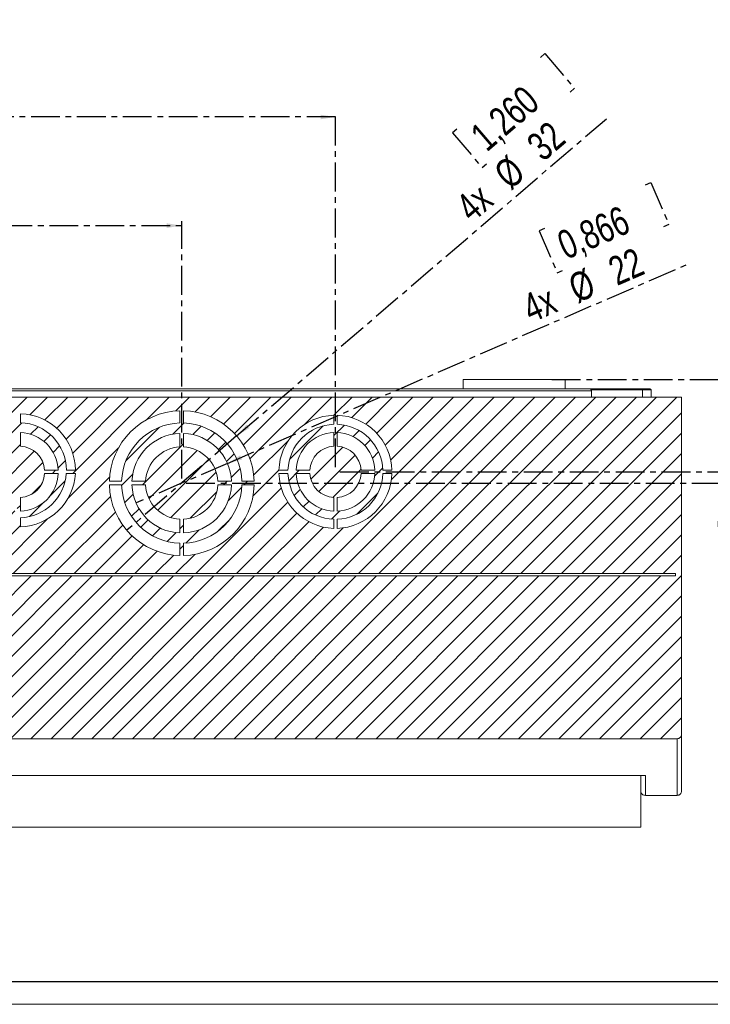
# Model space of a CAD drawing. Header units: millimetres. Extents: x 0 to 1189, y 0 to 841.
# Tile 3 of 8: x 703 to 855, y 0 to 218. Entities that reach past the tile are written whole.
import ezdxf

# ---------------------------------------------------------------- set-up
doc = ezdxf.new("R2010")
doc.units = ezdxf.units.MM
doc.linetypes.add('CENTER', pattern=[10.159999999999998, 6.35, -1.27, 1.27, -1.27])
doc.layers.add('CENTRO', color=7, linetype='CENTER')
doc.layers.add('FORMATO', color=7, linetype='Continuous')
doc.styles.add('SLDTEXTSTYLE3', font='TXT', dxfattribs={"width": 0.75})
doc.dimstyles.new('SLDDIMSTYLE2', dxfattribs={"dimtxt": 6.35, "dimasz": 3.302, "dimexe": 0, "dimexo": 0.0625, "dimgap": 1.5875, "dimtad": 1, "dimdec": 1, "dimrnd": 1e-09, "dimzin": 12, "dimdsep": 46, "dimtxsty": 'SLDTEXTSTYLE3', "dimsah": 1, "dimcen": 0.09, "dimadec": 0, "dimazin": 3, "dimtfac": 1, "dimtdec": 1, "dimtofl": 0, "dimtmove": 0, "dimatfit": 3, "dimfxl": 0, "dimfrac": 2, "dimtolj": 1, "dimtzin": 12, "dimarcsym": 0})
doc.dimstyles.new('SLDDIMSTYLE3', dxfattribs={"dimtxt": 6.879166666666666, "dimasz": 3.302, "dimexe": 0, "dimexo": 0.0625, "dimgap": 1.719791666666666, "dimtad": 1, "dimdec": 1, "dimrnd": 1e-09, "dimzin": 12, "dimdsep": 46, "dimtxsty": 'SLDTEXTSTYLE3', "dimsah": 1, "dimcen": 0.09, "dimadec": 0, "dimazin": 3, "dimtfac": 1, "dimtdec": 1, "dimtofl": 0, "dimtmove": 0, "dimatfit": 3, "dimfxl": 0, "dimfrac": 2, "dimtolj": 1, "dimtzin": 12, "dimarcsym": 0})
doc.dimstyles.new('SLDDIMSTYLE4', dxfattribs={"dimtxt": 6.35, "dimasz": 3.302, "dimexe": 0, "dimexo": 0.0625, "dimgap": 1.5875, "dimtad": 1, "dimdec": 1, "dimrnd": 1e-09, "dimzin": 12, "dimdsep": 46, "dimtxsty": 'SLDTEXTSTYLE3', "dimblk1": 'NONE', "dimsah": 1, "dimcen": 0, "dimadec": 0, "dimazin": 3, "dimtfac": 1, "dimtdec": 1, "dimtmove": 0, "dimatfit": 3, "dimldrblk": 'NONE', "dimfxl": 0, "dimfrac": 2, "dimtolj": 1, "dimtzin": 12, "dimarcsym": 0})

# ---------------------------------------------------------------- blocks, each defined once
blk = doc.blocks.new('_D_12')
at = {"layer": 'CENTRO'}
for p, q in [((655.5606733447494, 191.8944049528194), (654.2730344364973, 191.8944049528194)), ((654.2730344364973, 191.8944049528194), (654.2730344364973, 181.8049600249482)), ((679.887641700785, 191.8944049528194), (681.1752806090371, 191.8944049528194)), ((681.1752806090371, 191.8944049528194), (681.1752806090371, 181.8049600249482)), ((654.2730344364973, 181.8049600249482), (655.5606733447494, 181.8049600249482)), ((681.1752806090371, 181.8049600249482), (679.887641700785, 181.8049600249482)), ((597.5915081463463, 116.1506552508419), (597.5915081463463, 173.0506552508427)), ((597.5915081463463, 172.0506552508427), (738.5915081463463, 172.0506552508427)), ((738.5915081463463, 116.1506552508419), (738.5915081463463, 173.0506552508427))]:
    blk.add_line(p, q, dxfattribs=at)
for points in [[(597.5915081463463, 172.0506552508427), (600.8935081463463, 171.5426552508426), (600.8935081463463, 172.5586552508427)], [(738.5915081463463, 172.0506552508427), (735.2895081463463, 172.5586552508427), (735.2895081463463, 171.5426552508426)]]:
    blk.add_solid(points, dxfattribs=at)
at = {"layer": 'CENTRO', "char_height": 6.349999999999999, "attachment_point": 1, "style": 'SLDTEXTSTYLE3'}
for s, insert in [('5,551', (657.1702219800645, 189.9905401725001, 0.1000000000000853)), ('141', (658.1109627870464, 180.2362353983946, 0.1000000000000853))]:
    blk.add_mtext(s, dxfattribs=dict(at, insert=insert))
blk = doc.blocks.new('_D_14')
at = {"layer": 'CENTRO'}
for p, q in [((654.5470497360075, 217.5480501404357), (653.1521075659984, 217.5480501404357)), ((653.1521075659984, 217.5480501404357), (653.1521075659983, 206.6178183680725)), ((680.9012648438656, 217.5480501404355), (682.2962070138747, 217.5480501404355)), ((682.2962070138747, 217.5480501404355), (682.2962070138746, 206.6178183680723)), ((653.1521075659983, 206.6178183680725), (654.5470497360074, 206.6178183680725)), ((682.2962070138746, 206.6178183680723), (680.9012648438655, 206.6178183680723)), ((563.6033735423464, 118.6506552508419), (563.6033735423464, 197.0506552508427)), ((772.5796427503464, 196.0506552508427), (563.6033735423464, 196.0506552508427)), ((772.5796427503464, 118.6506552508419), (772.5796427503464, 197.0506552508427))]:
    blk.add_line(p, q, dxfattribs=at)
for points in [[(563.6033735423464, 196.0506552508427), (566.9053735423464, 195.5426552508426), (566.9053735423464, 196.5586552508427)], [(772.5796427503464, 196.0506552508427), (769.2776427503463, 196.5586552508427), (769.2776427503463, 195.5426552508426)]]:
    blk.add_solid(points, dxfattribs=at)
at = {"layer": 'CENTRO', "char_height": 6.879166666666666, "attachment_point": 1, "style": 'SLDTEXTSTYLE3'}
for s, insert in [('8,227', (656.2907272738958, 215.4855301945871, 0.1000000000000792)), ('209', (657.3098633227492, 204.9183666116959, 0.1000000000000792))]:
    blk.add_mtext(s, dxfattribs=dict(at, insert=insert))
blk = doc.blocks.new('_D_17')
at = {"layer": 'CENTRO'}
for p, q in [((817.8890668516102, 209.2256384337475), (818.8665094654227, 210.0638626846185)), ((818.8665094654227, 210.0638626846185), (825.4345134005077, 202.4049970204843)), ((825.4345134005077, 202.4049970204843), (824.4570707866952, 201.5667727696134)), ((750.7370574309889, 125.5662988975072), (832.48314137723, 195.6691867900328)), ((799.4225422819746, 193.3893238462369), (798.4450996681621, 192.5510995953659)), ((798.4450996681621, 192.5510995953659), (805.0131036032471, 184.8922339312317)), ((805.0131036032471, 184.8922339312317), (805.9905462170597, 185.7304581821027)), ((750.7370574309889, 125.5662988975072), (726.4459588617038, 104.7350116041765))]:
    blk.add_line(p, q, dxfattribs=at)
blk.add_solid([(750.7370574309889, 125.5662988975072), (753.5742918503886, 127.3302061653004), (752.9128984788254, 128.1014485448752)], dxfattribs=at)
at = {"layer": 'CENTRO', "char_height": 6.349999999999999, "attachment_point": 1, "rotation": 40.61535899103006, "style": 'SLDTEXTSTYLE3'}
for s, insert in [('1,260', (801.8837191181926, 192.9918864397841, 0.100000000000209)), ('32', (814.3664488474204, 190.8468027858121, 0.100000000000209)), ('%%c', (807.0905263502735, 184.6071992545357, 0.100000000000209)), ('4x', (798.6510470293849, 177.3697645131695, 0.100000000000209))]:
    blk.add_mtext(s, dxfattribs=dict(at, insert=insert))
blk = doc.blocks.new('_NONE')
blk = doc.blocks.new('_D_18')
at = {"layer": 'CENTRO'}
for p, q in [((841.1242404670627, 181.041549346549), (842.3061423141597, 181.5525503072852)), ((842.3061423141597, 181.5525503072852), (846.3101499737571, 172.2916204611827)), ((846.3101499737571, 172.2916204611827), (845.1282481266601, 171.7806195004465)), ((818.7949300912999, 171.3873643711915), (817.613028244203, 170.8763634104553)), ((817.613028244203, 170.8763634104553), (821.6170359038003, 161.6154335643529)), ((748.6882210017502, 119.5160177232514), (851.0462123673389, 163.7709886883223)), ((821.6170359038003, 161.6154335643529), (822.7989377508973, 162.1264345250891)), ((748.6882210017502, 119.5160177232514), (728.4947952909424, 110.7852927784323))]:
    blk.add_line(p, q, dxfattribs=at)
blk.add_solid([(748.6882210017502, 119.5160177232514), (751.9206710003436, 120.3601356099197), (751.5174702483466, 121.2927047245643)], dxfattribs=at)
at = {"layer": 'CENTRO', "char_height": 6.349999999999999, "attachment_point": 1, "rotation": 23.38147465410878, "style": 'SLDTEXTSTYLE3'}
for s, insert in [('0,866', (821.0278582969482, 170.2785904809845, 0.1000000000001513)), ('22', (832.3146245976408, 164.5315188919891, 0.1000000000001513)), ('%%c', (823.5167411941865, 160.7277118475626, 0.1000000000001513)), ('4x', (813.3119104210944, 156.3156033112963, 0.1000000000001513))]:
    blk.add_mtext(s, dxfattribs=dict(at, insert=insert))
blk = doc.blocks.new('_D_19')
at = {"layer": 'CENTRO'}
for p, q in [((820.440736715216, 138.050655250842), (878.1454700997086, 138.0506552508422)), ((877.1454700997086, 138.0506552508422), (877.1454700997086, 117.6506552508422)), ((773.5796427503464, 117.6506552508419), (878.1454700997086, 117.6506552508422)), ((877.1454700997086, 117.6506552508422), (877.1454700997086, 78.89659588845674)), ((857.3017203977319, 105.4769323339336), (857.3017203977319, 106.7645712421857)), ((857.3017203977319, 106.7645712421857), (867.3911653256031, 106.7645712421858)), ((867.3911653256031, 106.7645712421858), (867.3911653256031, 105.4769323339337)), ((857.3017203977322, 81.14996397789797), (857.3017203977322, 79.86232506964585)), ((867.3911653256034, 79.86232506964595), (867.3911653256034, 81.14996397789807)), ((857.3017203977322, 79.86232506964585), (867.3911653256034, 79.86232506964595))]:
    blk.add_line(p, q, dxfattribs=at)
for points in [[(877.1454700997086, 138.0506552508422), (876.6374700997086, 134.7486552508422), (877.6534700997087, 134.7486552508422)], [(877.1454700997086, 117.6506552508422), (877.6534700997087, 120.9526552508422), (876.6374700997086, 120.9526552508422)]]:
    blk.add_solid(points, dxfattribs=at)
at = {"layer": 'CENTRO', "char_height": 6.349999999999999, "attachment_point": 1, "rotation": 90.00000000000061, "style": 'SLDTEXTSTYLE3'}
for s, insert in [('0,803', (859.2055851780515, 82.75951261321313, 0.1000000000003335)), ('20,4', (868.959889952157, 82.53020772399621, 0.1000000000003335))]:
    blk.add_mtext(s, dxfattribs=dict(at, insert=insert))
blk = doc.blocks.new('_D_20')
at = {"layer": 'CENTRO'}
for p, q in [((820.440736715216, 138.050655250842), (904.5602766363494, 138.0506552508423)), ((903.5602766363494, 138.0506552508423), (903.5602766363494, 115.1506552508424)), ((739.5915081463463, 115.1506552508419), (904.5602766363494, 115.1506552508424)), ((903.5602766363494, 115.1506552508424), (903.5602766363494, 78.89659588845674)), ((883.7165269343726, 105.4769323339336), (883.7165269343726, 106.7645712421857)), ((883.7165269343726, 106.7645712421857), (893.8059718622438, 106.7645712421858)), ((893.8059718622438, 106.7645712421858), (893.8059718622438, 105.4769323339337)), ((883.716526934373, 81.14996397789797), (883.716526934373, 79.86232506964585)), ((893.8059718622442, 79.86232506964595), (893.8059718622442, 81.14996397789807)), ((883.716526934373, 79.86232506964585), (893.8059718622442, 79.86232506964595))]:
    blk.add_line(p, q, dxfattribs=at)
for points in [[(903.5602766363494, 138.0506552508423), (903.0522766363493, 134.7486552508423), (904.0682766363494, 134.7486552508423)], [(903.5602766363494, 115.1506552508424), (904.0682766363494, 118.4526552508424), (903.0522766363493, 118.4526552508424)]]:
    blk.add_solid(points, dxfattribs=at)
at = {"layer": 'CENTRO', "char_height": 6.349999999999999, "attachment_point": 1, "rotation": 90.00000000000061, "style": 'SLDTEXTSTYLE3'}
for s, insert in [('0,902', (885.6203917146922, 82.75951261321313, 0.1000000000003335)), ('22,9', (895.3746964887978, 82.53020772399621, 0.1000000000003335))]:
    blk.add_mtext(s, dxfattribs=dict(at, insert=insert))

msp = doc.modelspace()

# ---------------------------------------------------------------- hatches: boundary and pattern name
at = {"linetype": 'Continuous', "lineweight": 0}
h = msp.add_hatch(dxfattribs=at)
h.set_pattern_fill('ANSI31', style=0)
h.set_pattern_definition([(45, (0, 0), (-2.245064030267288, 2.245064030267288), [])])
edge = h.paths.add_edge_path(flags=0)
edge.add_spline(control_points=[(487.0915638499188, 59.70492932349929), (487.0915641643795, 59.68312107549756), (487.0922591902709, 59.66130180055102), (487.0936468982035, 59.63953774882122)], knot_values=[0, 0, 0, 0, 6.542474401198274e-05, 6.542474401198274e-05, 6.542474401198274e-05, 6.542474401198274e-05], weights=[1, 1, 1, 1], degree=3, periodic=0)
edge.add_spline(control_points=[(487.0936468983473, 59.63953774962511), (487.1010955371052, 59.52271741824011), (487.1286099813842, 59.40555129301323), (487.1741579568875, 59.29771876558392), (487.2197295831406, 59.18983024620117), (487.2846777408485, 59.08827090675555), (487.3638631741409, 59.0019785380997), (487.441866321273, 58.91697456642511), (487.5359525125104, 58.8443879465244), (487.6382087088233, 58.79096663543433), (487.7377566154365, 58.73896020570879), (487.8478877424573, 58.7036603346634), (487.9591599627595, 58.68839771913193), (488.0029685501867, 58.68238872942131), (488.047289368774, 58.6793610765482), (488.0915081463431, 58.67936107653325)], knot_values=[0, 0, 0, 0, 0.0003511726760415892, 0.0003511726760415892, 0.0003511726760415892, 0.0007026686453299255, 0.0007026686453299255, 0.0007026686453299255, 0.001048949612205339, 0.001048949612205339, 0.001048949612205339, 0.001385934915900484, 0.001385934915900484, 0.001385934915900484, 0.001516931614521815, 0.001516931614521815, 0.001516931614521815, 0.001516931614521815], weights=[1, 1, 1, 1, 1, 1, 1, 1, 1, 1, 1, 1, 1, 1, 1, 1], degree=3, periodic=0)
edge.add_line((488.0915081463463, 58.67936107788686), (848.0915081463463, 58.67936107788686))
edge.add_spline(control_points=[(848.0915081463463, 58.67936107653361), (848.2012271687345, 58.67936107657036), (848.3124576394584, 58.69846625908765), (848.4159410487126, 58.73492785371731), (848.5193820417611, 58.77137450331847), (848.6179058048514, 58.82611819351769), (848.7037372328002, 58.89439237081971), (848.7905715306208, 58.96346427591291), (848.8667598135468, 59.04819438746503), (848.926644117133, 59.1416020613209), (848.9880413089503, 59.23736954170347), (849.0339614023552, 59.34480081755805), (849.0611017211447, 59.45527447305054), (849.0759268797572, 59.5156197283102), (849.085415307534, 59.57752403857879), (849.0893693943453, 59.63953774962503)], knot_values=[2.284597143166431e-13, 2.284597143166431e-13, 2.284597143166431e-13, 2.284597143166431e-13, 0.0003291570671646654, 0.0003291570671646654, 0.0003291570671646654, 0.0006580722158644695, 0.0006580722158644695, 0.0006580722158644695, 0.0009907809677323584, 0.0009907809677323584, 0.0009907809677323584, 0.001331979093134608, 0.001331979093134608, 0.001331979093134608, 0.001516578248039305, 0.001516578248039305, 0.001516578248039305, 0.001516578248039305], weights=[1, 1, 1, 1, 1, 1, 1, 1, 1, 1, 1, 1, 1, 1, 1, 1], degree=3, periodic=0)
edge.add_spline(control_points=[(849.0893693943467, 59.63953774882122), (849.0907571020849, 59.66130180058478), (849.0914521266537, 59.68312107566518), (849.091452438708, 59.70492932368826)], knot_values=[0, 0, 0, 0, 6.542474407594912e-05, 6.542474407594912e-05, 6.542474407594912e-05, 6.542474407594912e-05], weights=[1, 1, 1, 1], degree=3, periodic=0)
edge.add_line((849.0914519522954, 59.70492884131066), (849.0914519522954, 134.1506552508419))
edge.add_line((849.0914519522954, 134.1506552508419), (487.0915643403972, 134.1506552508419))
edge.add_line((487.0915643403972, 134.1506552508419), (487.0915643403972, 59.70492884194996))
edge = h.paths.add_edge_path(flags=0)
edge.add_line((563.2533735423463, 111.9614110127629), (563.2533735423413, 108.9576983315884))
edge.add_arc((563.6033735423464, 117.6506552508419), 8.7, 182.3056248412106, 267.69437516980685, ccw=False)
edge.add_line((554.9104166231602, 117.3006552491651), (557.9141293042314, 117.3006552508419))
edge.add_arc((563.6033735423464, 117.6506552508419), 5.7, 183.5203764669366, 266.4796235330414)
edge = h.paths.add_edge_path(flags=0)
edge.add_arc((597.5915081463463, 115.1506552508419), 11, 92.0839423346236, 177.9160576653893, ccw=False)
edge.add_line((597.1915081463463, 126.1433801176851), (597.1915081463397, 123.1406489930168))
edge.add_arc((597.5915081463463, 115.1506552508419), 8, 92.86598398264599, 177.134015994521)
edge.add_line((589.6015144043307, 115.5506552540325), (586.5987832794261, 115.5506552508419))
edge = h.paths.add_edge_path(flags=0)
edge.add_arc((597.5915081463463, 115.1506552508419), 11, 272.0839423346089, 357.9160576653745, ccw=False)
edge.add_line((597.9915081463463, 104.1579303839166), (597.9915081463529, 107.1606615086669))
edge.add_arc((597.5915081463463, 115.1506552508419), 8, 272.8659839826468, 357.1340160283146)
edge.add_line((605.5815018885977, 114.7506552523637), (608.5842330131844, 114.7506552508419))
edge = h.paths.add_edge_path(flags=0)
edge.add_line((633.2415081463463, 111.9614110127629), (633.2415081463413, 108.9576983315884))
edge.add_arc((633.5915081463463, 117.6506552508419), 8.7, 182.3056248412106, 267.6943751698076, ccw=False)
edge.add_line((624.8985512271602, 117.3006552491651), (627.9022639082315, 117.3006552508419))
edge.add_arc((633.5915081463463, 117.6506552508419), 5.7, 183.5203764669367, 266.4796235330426)
edge = h.paths.add_edge_path(flags=0)
edge.add_line((597.1915081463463, 101.8566716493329), (597.1915081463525, 99.15565603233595))
edge.add_arc((597.5915081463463, 115.1506552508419), 16, 181.4325437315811, 268.56745626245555, ccw=False)
edge.add_line((581.5965089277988, 114.7506552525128), (584.2975245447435, 114.7506552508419))
edge.add_arc((597.5915081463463, 115.1506552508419), 13.3, 181.7234412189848, 268.2765587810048)
edge = h.paths.add_edge_path(flags=0)
edge.add_arc((633.5915081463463, 118.0006552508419), 12.5, 271.6066670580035, 356.78975696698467, ccw=False)
edge.add_line((633.9419825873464, 105.5055695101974), (633.9419825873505, 107.5065060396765))
edge.add_arc((633.5915081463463, 118.0006552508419), 10.5, 271.9128035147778, 356.177446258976)
edge.add_line((644.0681488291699, 117.3006552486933), (646.0718927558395, 117.3006552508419))
edge = h.paths.add_edge_path(flags=0)
edge.add_line((597.9915081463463, 128.4446388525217), (597.9915081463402, 131.1456544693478))
edge.add_arc((597.5915081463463, 115.1506552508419), 16, 1.4325437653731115, 88.56745626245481, ccw=False)
edge.add_line((613.5865073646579, 115.5506552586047), (610.8854917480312, 115.5506552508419))
edge.add_arc((597.5915081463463, 115.1506552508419), 13.3, 1.723441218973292, 88.27655878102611)
edge = h.paths.add_edge_path(flags=0)
edge.add_arc((772.5796427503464, 117.6506552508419), 8.7, 2.3056248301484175, 87.69437516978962, ccw=False)
edge.add_line((781.272599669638, 118.0006552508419), (778.2688869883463, 118.0006552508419))
edge.add_arc((772.5796427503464, 117.6506552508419), 5.7, 3.520376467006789, 86.47962353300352)
edge.add_line((772.9296427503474, 123.3398994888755), (772.929642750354, 126.3436121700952))
edge = h.paths.add_edge_path(flags=0)
edge.add_arc((772.5796427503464, 117.6506552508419), 8.7, 182.3056248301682, 267.69437516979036, ccw=False)
edge.add_line((763.8866858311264, 117.3006552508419), (766.8903985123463, 117.3006552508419))
edge.add_arc((772.5796427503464, 117.6506552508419), 5.7, 183.5203764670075, 266.4796235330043)
edge.add_line((772.2296427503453, 111.9614110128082), (772.2296427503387, 108.9576983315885))
edge = h.paths.add_edge_path(flags=0)
edge.add_arc((738.5915081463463, 115.1506552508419), 11, 92.0839423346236, 177.916057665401, ccw=False)
edge.add_line((738.1915081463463, 126.1433801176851), (738.1915081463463, 123.1406489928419))
edge.add_arc((738.5915081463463, 115.1506552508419), 8, 92.86598398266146, 177.1340160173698)
edge.add_line((730.6015144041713, 115.5506552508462), (727.5987832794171, 115.5506552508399))
edge = h.paths.add_edge_path(flags=0)
edge.add_arc((738.5915081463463, 115.1506552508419), 11, 272.0839423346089, 357.91605766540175, ccw=False)
edge.add_line((738.9915081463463, 104.1579303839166), (738.9915081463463, 107.1606615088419))
edge.add_arc((738.5915081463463, 115.1506552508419), 8, 272.8659839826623, 357.1340160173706)
edge.add_line((746.5815018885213, 114.7506552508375), (749.5842330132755, 114.7506552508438))
edge = h.paths.add_edge_path(flags=0)
edge.add_arc((702.5915081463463, 117.6506552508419), 8.7, 2.3056248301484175, 87.69437516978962, ccw=False)
edge.add_line((711.2844650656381, 118.0006552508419), (708.2807523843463, 118.0006552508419))
edge.add_arc((702.5915081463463, 117.6506552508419), 5.7, 3.520376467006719, 86.47962353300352)
edge.add_line((702.9415081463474, 123.3398994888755), (702.941508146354, 126.3436121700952))
edge = h.paths.add_edge_path(flags=0)
edge.add_arc((702.5915081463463, 117.6506552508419), 8.7, 182.3056248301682, 267.69437516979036, ccw=False)
edge.add_line((693.8985512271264, 117.3006552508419), (696.9022639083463, 117.3006552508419))
edge.add_arc((702.5915081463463, 117.6506552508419), 5.7, 183.5203764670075, 266.4796235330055)
edge.add_line((702.2415081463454, 111.9614110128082), (702.2415081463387, 108.9576983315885))
edge = h.paths.add_edge_path(flags=0)
edge.add_arc((772.5796427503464, 117.6506552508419), 12.5, 181.6044915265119, 268.4040621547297, ccw=False)
edge.add_line((760.0845437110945, 117.3006552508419), (762.0854777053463, 117.3006552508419))
edge.add_arc((772.5796427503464, 117.6506552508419), 10.5, 181.9102131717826, 268.099971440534)
edge.add_line((772.2315081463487, 107.1564281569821), (772.231508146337, 105.1555040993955))
edge = h.paths.add_edge_path(flags=0)
edge.add_arc((738.5915081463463, 115.1506552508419), 16, 1.4325437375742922, 88.56745626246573, ccw=False)
edge.add_line((754.5865073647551, 115.5506552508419), (751.8854917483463, 115.5506552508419))
edge.add_arc((738.5915081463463, 115.1506552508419), 13.3, 1.723441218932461, 88.27655878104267)
edge.add_line((738.9915081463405, 128.4446388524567), (738.9915081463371, 131.1456544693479))
edge = h.paths.add_edge_path(flags=0)
edge.add_arc((738.5915081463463, 115.1506552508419), 16, 181.4325437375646, 268.5674562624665, ccw=False)
edge.add_line((722.5965089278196, 114.7506552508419), (725.2975245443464, 114.7506552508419))
edge.add_arc((738.5915081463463, 115.1506552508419), 13.3, 181.7234412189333, 268.2765587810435)
edge.add_line((738.1915081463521, 101.856671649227), (738.1915081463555, 99.15565603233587))
edge = h.paths.add_edge_path(flags=0)
edge.add_arc((702.5915081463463, 118.0006552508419), 12.5, 271.606667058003, 356.78975696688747, ccw=False)
edge.add_line((702.9419825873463, 105.5055695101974), (702.9419825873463, 107.5065060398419))
edge.add_arc((702.5915081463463, 118.0006552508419), 10.5, 271.912803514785, 356.1774462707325)
edge.add_line((713.0681488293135, 117.300655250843), (715.0718927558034, 117.3006552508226))
edge = h.paths.add_edge_path(flags=0)
edge.add_arc((702.5915081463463, 118.0006552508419), 10.5, 0, 88.08978682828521)
edge.add_line((702.9415081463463, 128.4948202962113), (702.9415081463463, 130.4957542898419))
edge.add_arc((702.5915081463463, 118.0006552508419), 12.5, -7.958078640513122e-13, 88.39550847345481, ccw=False)
edge.add_line((715.0915081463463, 118.0006552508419), (713.0915081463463, 118.0006552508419))
edge = h.paths.add_edge_path(flags=0)
edge.add_arc((772.5796427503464, 117.6506552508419), 10.5, 91.845431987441, 178.0897868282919)
edge.add_line((762.085477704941, 118.0006552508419), (760.0845437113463, 118.0006552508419))
edge.add_arc((772.5796427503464, 117.6506552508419), 12.5, 91.55008394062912, 178.395508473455, ccw=False)
edge.add_line((772.2415081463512, 130.1460810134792), (772.2415081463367, 128.1452093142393))
edge = h.paths.add_edge_path(flags=0)
edge.add_line((563.9415081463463, 128.1452093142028), (563.9415081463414, 130.1460810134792))
edge.add_arc((563.6033735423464, 117.6506552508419), 12.5, 1.6044915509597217, 88.4499160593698, ccw=False)
edge.add_line((576.0984725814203, 118.0006552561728), (574.0975385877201, 118.0006552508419))
edge.add_arc((563.6033735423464, 117.6506552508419), 10.5, 1.910213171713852, 88.15456801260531)
edge = h.paths.add_edge_path(flags=0)
edge.add_arc((563.6033735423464, 117.6506552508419), 8.7, 92.30562483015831, 177.6943751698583, ccw=False)
edge.add_line((563.2533735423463, 126.3436121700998), (563.2533735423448, 123.3398994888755))
edge.add_arc((563.6033735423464, 117.6506552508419), 5.7, 93.52037646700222, 176.479623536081)
edge.add_line((557.9141293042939, 118.0006552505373), (554.9104166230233, 118.0006552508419))
edge = h.paths.add_edge_path(flags=0)
edge.add_arc((563.6033735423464, 117.6506552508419), 8.7, 272.30562483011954, 357.69437516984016, ccw=False)
edge.add_line((563.9533735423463, 108.9576983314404), (563.9533735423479, 111.9614110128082))
edge.add_arc((563.6033735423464, 117.6506552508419), 5.7, 273.5203764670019, 356.4796235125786)
edge.add_line((569.2926177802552, 117.3006552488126), (572.2963304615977, 117.3006552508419))
edge = h.paths.add_edge_path(flags=0)
edge.add_arc((597.5915081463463, 115.1506552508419), 11, 2.0839423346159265, 87.91605766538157, ccw=False)
edge.add_line((608.5842330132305, 115.5506552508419), (605.5815018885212, 115.5506552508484))
edge.add_arc((597.5915081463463, 115.1506552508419), 8, 2.865983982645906, 87.13401604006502)
edge.add_line((597.9915081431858, 123.1406489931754), (597.9915081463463, 126.143380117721))
edge = h.paths.add_edge_path(flags=0)
edge.add_arc((597.5915081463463, 115.1506552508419), 11, 182.0839423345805, 267.91605766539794, ccw=False)
edge.add_line((586.598783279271, 114.7506552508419), (589.6015144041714, 114.7506552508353))
edge.add_arc((597.5915081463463, 115.1506552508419), 8, 182.8659839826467, 267.1340160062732)
edge.add_line((597.1915081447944, 107.1606615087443), (597.1915081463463, 104.1579303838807))
edge = h.paths.add_edge_path(flags=0)
edge.add_arc((633.5915081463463, 117.6506552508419), 8.7, 92.30562483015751, 177.6943751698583, ccw=False)
edge.add_line((633.2415081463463, 126.3436121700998), (633.2415081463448, 123.3398994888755))
edge.add_arc((633.5915081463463, 117.6506552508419), 5.7, 93.52037646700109, 176.4796235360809)
edge.add_line((627.9022639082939, 118.0006552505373), (624.8985512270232, 118.0006552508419))
edge = h.paths.add_edge_path(flags=0)
edge.add_arc((633.5915081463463, 117.6506552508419), 8.7, 272.3056248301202, 357.69437516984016, ccw=False)
edge.add_line((633.9415081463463, 108.9576983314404), (633.9415081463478, 111.9614110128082))
edge.add_arc((633.5915081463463, 117.6506552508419), 5.7, 273.5203764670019, 356.4796235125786)
edge.add_line((639.2807523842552, 117.3006552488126), (642.2844650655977, 117.3006552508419))
edge = h.paths.add_edge_path(flags=0)
edge.add_arc((563.6033735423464, 117.6506552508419), 12.5, 271.5959378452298, 358.3955084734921, ccw=False)
edge.add_line((563.9515081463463, 105.1555040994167), (563.9515081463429, 107.1564281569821))
edge.add_arc((563.6033735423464, 117.6506552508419), 10.5, 271.9000285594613, 358.0897868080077)
edge.add_line((574.0975385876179, 117.3006552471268), (576.0984725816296, 117.3006552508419))
edge = h.paths.add_edge_path(flags=0)
edge.add_arc((597.5915081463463, 115.1506552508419), 16, 91.43254373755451, 178.5674562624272, ccw=False)
edge.add_line((597.1915081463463, 131.1456544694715), (597.191508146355, 128.4446388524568))
edge.add_arc((597.5915081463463, 115.1506552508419), 13.3, 91.72344121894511, 178.27655875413)
edge.add_line((584.2975245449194, 115.5506552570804), (581.5965089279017, 115.5506552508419))
edge = h.paths.add_edge_path(flags=0)
edge.add_arc((597.5915081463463, 115.1506552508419), 16, 271.43254373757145, 358.5674562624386, ccw=False)
edge.add_line((597.9915081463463, 99.15565603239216), (597.9915081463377, 101.8566716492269))
edge.add_arc((597.5915081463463, 115.1506552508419), 13.3, 271.7234412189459, 358.2765587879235)
edge.add_line((610.8854917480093, 114.750655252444), (613.5865073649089, 114.7506552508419))
edge = h.paths.add_edge_path(flags=0)
edge.add_arc((633.5915081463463, 118.0006552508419), 12.5, 183.2102430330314, 268.39333294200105, ccw=False)
edge.add_line((621.111123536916, 117.3006552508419), (623.1148674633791, 117.3006552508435))
edge.add_arc((633.5915081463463, 118.0006552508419), 10.5, 183.8225537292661, 268.0871965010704)
edge.add_line((633.2410337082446, 107.5065060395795), (633.2410337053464, 105.5055695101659))
edge = h.paths.add_edge_path(flags=0)
edge.add_line((623.0915081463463, 118.0006552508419), (621.0915081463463, 118.0006552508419))
edge.add_arc((633.5915081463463, 118.0006552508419), 12.5, 91.60449150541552, 180, ccw=False)
edge.add_line((633.2415081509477, 130.4957542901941), (633.2415081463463, 128.4948202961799))
edge.add_arc((633.5915081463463, 118.0006552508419), 10.5, 91.91021317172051, 180)
edge = h.paths.add_edge_path(flags=0)
edge.add_arc((772.5796427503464, 117.6506552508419), 10.5, 1.910213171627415, 88.02500320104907)
edge.add_line((772.9415081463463, 128.1444178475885), (772.9415081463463, 130.1454162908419))
edge.add_arc((772.5796427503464, 117.6506552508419), 12.5, 1.6044915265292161, 88.34109944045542, ccw=False)
edge.add_line((785.0747417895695, 118.000655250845), (783.0738077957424, 118.0006552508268))
edge = h.paths.add_edge_path(flags=0)
edge.add_arc((738.5915081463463, 115.1506552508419), 13.3, 91.7234412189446, 178.2765587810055)
edge.add_line((725.2975245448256, 115.5506552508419), (722.5965089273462, 115.5506552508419))
edge.add_arc((738.5915081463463, 115.1506552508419), 16, 91.4325437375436, 178.567456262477, ccw=False)
edge.add_line((738.1915081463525, 131.1456544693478), (738.1915081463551, 128.4446388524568))
edge = h.paths.add_edge_path(flags=0)
edge.add_arc((702.5915081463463, 118.0006552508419), 10.5, 91.91021317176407, 180)
edge.add_line((692.0915081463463, 118.0006552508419), (690.0915081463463, 118.0006552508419))
edge.add_arc((702.5915081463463, 118.0006552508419), 12.5, 91.60449152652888, 180, ccw=False)
edge.add_line((702.2415081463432, 130.4957542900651), (702.2415081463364, 128.494820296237))
edge = h.paths.add_edge_path(flags=0)
edge.add_arc((702.5915081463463, 118.0006552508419), 12.5, 183.2102430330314, 268.3933329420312, ccw=False)
edge.add_line((690.1111235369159, 117.3006552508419), (692.1148674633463, 117.3006552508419))
edge.add_arc((702.5915081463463, 118.0006552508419), 10.5, 183.8225537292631, 268.0871964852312)
edge.add_line((702.2410337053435, 107.5065060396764), (702.2410337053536, 105.5055695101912))
edge = h.paths.add_edge_path(flags=0)
edge.add_arc((738.5915081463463, 115.1506552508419), 13.3, 271.7234412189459, 358.2765587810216)
edge.add_line((751.8854917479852, 114.7506552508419), (754.5865073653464, 114.7506552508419))
edge.add_arc((738.5915081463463, 115.1506552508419), 16, 271.43254373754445, 358.5674562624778, ccw=False)
edge.add_line((738.9915081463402, 99.15565603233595), (738.9915081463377, 101.8566716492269))
edge = h.paths.add_edge_path(flags=0)
edge.add_arc((772.5796427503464, 117.6506552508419), 12.5, 271.61304524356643, 358.39550847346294, ccw=False)
edge.add_line((772.9315081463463, 105.1556086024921), (772.9315081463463, 107.1565525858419))
edge.add_arc((772.5796427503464, 117.6506552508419), 10.5, 271.9203978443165, 358.089786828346)
edge.add_line((783.0738077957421, 117.3006552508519), (785.0747417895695, 117.3006552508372))
edge = h.paths.add_edge_path(flags=0)
edge.add_arc((702.5915081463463, 117.6506552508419), 5.7, 93.52037646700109, 176.4796235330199)
edge.add_line((696.9022639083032, 118.0006552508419), (693.8985512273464, 118.0006552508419))
edge.add_arc((702.5915081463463, 117.6506552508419), 8.7, 92.30562483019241, 177.6943751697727, ccw=False)
edge.add_line((702.2415081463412, 126.3436121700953), (702.2415081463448, 123.3398994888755))
edge = h.paths.add_edge_path(flags=0)
edge.add_arc((702.5915081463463, 117.6506552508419), 5.7, 273.5203764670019, 356.4796235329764)
edge.add_line((708.2807523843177, 117.3006552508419), (711.2844650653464, 117.3006552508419))
edge.add_arc((702.5915081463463, 117.6506552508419), 8.7, 272.3056248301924, 357.69437516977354, ccw=False)
edge.add_line((702.9415081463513, 108.9576983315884), (702.9415081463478, 111.9614110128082))
edge = h.paths.add_edge_path(flags=0)
edge.add_arc((772.5796427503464, 117.6506552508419), 5.7, 93.52037646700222, 176.4796235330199)
edge.add_line((766.8903985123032, 118.0006552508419), (763.8866858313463, 118.0006552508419))
edge.add_arc((772.5796427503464, 117.6506552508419), 8.7, 92.30562483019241, 177.6943751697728, ccw=False)
edge.add_line((772.2296427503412, 126.3436121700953), (772.2296427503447, 123.3398994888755))
edge = h.paths.add_edge_path(flags=0)
edge.add_arc((738.5915081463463, 115.1506552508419), 11, 182.0839423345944, 267.9160576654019, ccw=False)
edge.add_line((727.5987832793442, 114.7506552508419), (730.6015144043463, 114.7506552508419))
edge.add_arc((738.5915081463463, 115.1506552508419), 8, 182.8659839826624, 267.1340160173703)
edge.add_line((738.1915081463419, 107.1606615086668), (738.1915081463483, 104.1579303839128))
edge = h.paths.add_edge_path(flags=0)
edge.add_arc((738.5915081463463, 115.1506552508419), 11, 2.0839423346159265, 87.91605766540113, ccw=False)
edge.add_line((749.5842330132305, 115.5506552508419), (746.5815018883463, 115.5506552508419))
edge.add_arc((738.5915081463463, 115.1506552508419), 8, 2.865983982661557, 87.1340160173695)
edge.add_line((738.9915081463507, 123.1406489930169), (738.9915081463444, 126.143380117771))
edge = h.paths.add_edge_path(flags=0)
edge.add_arc((772.5796427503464, 117.6506552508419), 5.7, 273.520376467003, 356.4796235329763)
edge.add_line((778.2688869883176, 117.3006552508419), (781.2725996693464, 117.3006552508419))
edge.add_arc((772.5796427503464, 117.6506552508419), 8.7, 272.3056248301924, 357.69437516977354, ccw=False)
edge.add_line((772.9296427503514, 108.9576983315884), (772.929642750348, 111.9614110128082))
edge = h.paths.add_edge_path(flags=0)
edge.add_line((553.109208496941, 118.0006552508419), (551.1082745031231, 118.000655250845))
edge.add_arc((563.6033735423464, 117.6506552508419), 12.5, 91.65890055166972, 178.3955084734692, ccw=False)
edge.add_line((563.2415081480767, 130.1454162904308), (563.2415081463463, 128.144417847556))
edge.add_arc((563.6033735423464, 117.6506552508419), 10.5, 91.97499679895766, 178.0897868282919)
edge = h.paths.add_edge_path(flags=0)
edge.add_line((633.9415081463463, 128.4948202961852), (633.9415081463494, 130.4957542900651))
edge.add_arc((633.5915081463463, 118.0006552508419), 12.5, 2.2040296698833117e-08, 88.39550847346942, ccw=False)
edge.add_line((646.0915081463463, 118.0006552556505), (644.0915081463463, 118.0006552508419))
edge.add_arc((633.5915081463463, 118.0006552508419), 10.5, 0, 88.08978682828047)
edge = h.paths.add_edge_path(flags=0)
edge.add_arc((563.6033735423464, 117.6506552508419), 12.5, 181.6044915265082, 268.38695475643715, ccw=False)
edge.add_line((551.1082745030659, 117.3006552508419), (553.1092084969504, 117.300655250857))
edge.add_arc((563.6033735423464, 117.6506552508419), 10.5, 181.9102131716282, 268.0796021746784)
edge.add_line((563.2515081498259, 107.1565525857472), (563.2515081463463, 105.1556086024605))
edge = h.paths.add_edge_path(flags=0)
edge.add_line((633.9415081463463, 123.3398994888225), (633.9415081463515, 126.3436121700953))
edge.add_arc((633.5915081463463, 117.6506552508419), 8.7, 2.305624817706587, 87.69437516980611, ccw=False)
edge.add_line((642.284465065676, 118.0006552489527), (639.280752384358, 118.0006552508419))
edge.add_arc((633.5915081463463, 117.6506552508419), 5.7, 3.520376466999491, 86.47962353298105)
edge = h.paths.add_edge_path(flags=0)
edge.add_line((563.9533735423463, 123.3398994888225), (563.9533735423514, 126.3436121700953))
edge.add_arc((563.6033735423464, 117.6506552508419), 8.7, 2.305624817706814, 87.69437516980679, ccw=False)
edge.add_line((572.296330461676, 118.0006552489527), (569.292617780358, 118.0006552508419))
edge.add_arc((563.6033735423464, 117.6506552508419), 5.7, 3.520376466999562, 86.4796235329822)
h.paths.add_polyline_path([(847.7915081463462, 94.65065525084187), (488.3915081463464, 94.65065525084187), (488.3915081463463, 95.15065525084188), (847.7915081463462, 95.15065525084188)], flags=0)

# ---------------------------------------------------------------- linework, layer by layer
at = {"color": 7, "linetype": 'Continuous', "lineweight": 15}
for p, q in [((800.8415081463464, 138.0506552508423), (800.8415081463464, 135.9506552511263)), ((800.8415081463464, 138.0506552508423), (823.3415081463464, 138.0506552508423)), ((823.3415081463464, 135.9506552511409), (823.3415081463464, 138.0506552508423)), ((829.1824475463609, 135.5506552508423), (507.0005687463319, 135.5506552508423)), ((507.1990586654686, 135.9506552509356), (828.9839576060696, 135.9506552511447)), ((828.9839576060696, 135.9506552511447), (840.5671790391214, 135.9506552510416)), ((829.1113315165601, 135.7506551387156), (840.4468160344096, 135.7506552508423)), ((829.1824475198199, 134.1506552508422), (829.1824475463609, 135.5506552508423)), ((840.446816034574, 134.1506552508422), (840.4468160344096, 135.7506552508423)), ((842.1626370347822, 135.9502605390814), (842.16248144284, 135.9503051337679)), ((842.3689940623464, 134.1506552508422), (842.3689940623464, 135.7506552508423)), ((487.0915643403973, 134.1506552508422), (849.0914519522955, 134.1506552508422)), ((849.0914519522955, 134.1506552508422), (849.0914519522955, 59.70492884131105)), ((849.0914519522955, 134.1506552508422), (849.0915081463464, 134.1506552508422)), ((849.0915081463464, 59.70316287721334), (849.0915081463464, 134.1506552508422)), ((738.1915081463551, 128.4446388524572), (738.1915081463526, 131.1456544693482)), ((738.9915081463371, 131.1456544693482), (738.9915081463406, 128.4446388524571)), ((702.9415081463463, 130.4957542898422), (702.9415081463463, 128.4948202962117)), ((772.2415081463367, 128.1452093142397), (772.2415081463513, 130.1460810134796)), ((772.9415081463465, 130.1454162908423), (772.9415081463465, 128.1444178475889)), ((702.9415081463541, 126.3436121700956), (702.9415081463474, 123.3398994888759)), ((772.2296427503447, 123.3398994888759), (772.2296427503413, 126.3436121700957)), ((772.929642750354, 126.3436121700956), (772.9296427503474, 123.3398994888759)), ((738.1915081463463, 123.1406489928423), (738.1915081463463, 126.1433801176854)), ((738.9915081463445, 126.1433801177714), (738.9915081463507, 123.1406489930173)), ((708.2807523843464, 118.0006552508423), (711.2844650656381, 118.0006552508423)), ((713.0915081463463, 118.0006552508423), (715.0915081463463, 118.0006552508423)), ((760.0845437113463, 118.0006552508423), (762.085477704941, 118.0006552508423)), ((763.8866858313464, 118.0006552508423), (766.8903985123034, 118.0006552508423)), ((778.2688869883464, 118.0006552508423), (781.2725996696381, 118.0006552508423)), ((783.0738077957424, 118.0006552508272), (785.0747417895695, 118.0006552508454)), ((711.2844650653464, 117.3006552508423), (708.2807523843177, 117.3006552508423)), ((715.0718927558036, 117.300655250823), (713.0681488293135, 117.3006552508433)), ((722.5965089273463, 115.5506552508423), (725.2975245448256, 115.5506552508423)), ((727.5987832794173, 115.5506552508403), (730.6015144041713, 115.5506552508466)), ((746.5815018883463, 115.5506552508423), (749.5842330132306, 115.5506552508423)), ((751.8854917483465, 115.5506552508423), (754.5865073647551, 115.5506552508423)), ((762.0854777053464, 117.3006552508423), (760.0845437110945, 117.3006552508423)), ((766.8903985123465, 117.3006552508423), (763.8866858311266, 117.3006552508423)), ((781.2725996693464, 117.3006552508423), (778.2688869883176, 117.3006552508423)), ((785.0747417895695, 117.3006552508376), (783.0738077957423, 117.3006552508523)), ((725.2975245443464, 114.7506552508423), (722.5965089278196, 114.7506552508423)), ((730.6015144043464, 114.7506552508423), (727.5987832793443, 114.7506552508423)), ((749.5842330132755, 114.7506552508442), (746.5815018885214, 114.7506552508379)), ((754.5865073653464, 114.7506552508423), (751.8854917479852, 114.7506552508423)), ((702.9415081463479, 111.9614110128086), (702.9415081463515, 108.9576983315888)), ((772.2296427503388, 108.9576983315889), (772.2296427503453, 111.9614110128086)), ((772.929642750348, 111.9614110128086), (772.9296427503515, 108.9576983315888)), ((702.9419825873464, 107.5065060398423), (702.9419825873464, 105.5055695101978)), ((738.1915081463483, 104.1579303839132), (738.191508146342, 107.1606615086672)), ((738.9915081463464, 107.1606615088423), (738.9915081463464, 104.157930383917)), ((772.231508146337, 105.1555040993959), (772.2315081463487, 107.1564281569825)), ((772.9315081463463, 107.1565525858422), (772.9315081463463, 105.1556086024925)), ((738.1915081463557, 99.15565603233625), (738.1915081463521, 101.8566716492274)), ((738.9915081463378, 101.8566716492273), (738.9915081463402, 99.15565603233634)), ((488.3915081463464, 95.15065525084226), (847.7915081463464, 95.15065525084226)), ((847.7915081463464, 94.65065525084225), (488.3915081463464, 94.65065525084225)), ((847.7915081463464, 94.65065525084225), (847.7915081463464, 95.15065525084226)), ((848.0915081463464, 58.67936107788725), (488.0915081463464, 58.67936107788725)), ((495.0902541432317, 50.52018941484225), (841.092762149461, 50.52018941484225)), ((495.0915082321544, 50.52946883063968), (841.0915080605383, 50.52946883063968)), ((840.0915081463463, 50.52018941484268), (840.0915081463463, 39.10868826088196)), ((841.0915081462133, 46.15065525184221), (848.0915081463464, 46.15065525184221)), ((496.0915081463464, 39.10868826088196), (840.0915081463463, 39.10868826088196))]:
    msp.add_line(p, q, dxfattribs=at)
at = {"color": 8, "linetype": 'Continuous', "lineweight": 15}
for p, q in [((840.4468160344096, 135.7506552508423), (842.3688943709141, 135.7506552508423)), ((848.0915081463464, 58.67936107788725), (848.0915081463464, 46.15065525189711)), ((841.0915081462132, 46.15065525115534), (841.0915081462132, 50.52946883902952))]:
    msp.add_line(p, q, dxfattribs=at)
at = {"color": 7, "linetype": 'Continuous', "lineweight": 15, "flags": 128}
msp.add_lwpolyline([(840.5671790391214, 135.9506552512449), (840.5436973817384, 135.9468123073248), (840.5211181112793, 135.9354311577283), (840.5003089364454, 135.9169491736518), (840.482069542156, 135.8920766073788), (840.4671008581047, 135.8617692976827), (840.4559781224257, 135.8271919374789), (840.4491287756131, 135.7896733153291), (840.4468160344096, 135.7506552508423)], dxfattribs=at)
at = {"color": 7, "linetype": 'Continuous', "lineweight": 15}
for centre, radius, start, end in [((738.5915081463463, 115.1506552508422), 16.00000000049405, 91.43254373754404, 178.5674562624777), ((738.5915081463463, 115.1506552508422), 16, 1.432543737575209, 88.56745626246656), ((702.5915081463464, 118.0006552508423), 12.49999999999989, 0, 88.39550847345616), ((702.5915081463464, 118.0006552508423), 10.49999999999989, 0, 88.08978682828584), ((738.5915081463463, 115.1506552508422), 13.3, 91.7234412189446, 178.2765587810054), ((738.5915081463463, 115.1506552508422), 13.30000000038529, 1.723441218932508, 88.27655878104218), ((772.5796427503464, 117.6506552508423), 12.49999999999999, 91.5500839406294, 178.3955084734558), ((772.5796427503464, 117.6506552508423), 12.50000000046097, 1.604491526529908, 88.3410994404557), ((702.5915081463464, 117.6506552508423), 8.70000000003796, 2.305624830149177, 87.69437516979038), ((772.5796427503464, 117.6506552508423), 10.50000000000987, 91.845431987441, 178.0897868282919), ((772.5796427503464, 117.6506552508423), 8.699999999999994, 92.30562483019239, 177.6943751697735), ((772.5796427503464, 117.6506552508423), 8.700000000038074, 2.305624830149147, 87.69437516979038), ((772.5796427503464, 117.6506552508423), 10.50000000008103, 1.910213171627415, 88.02500320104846), ((738.5915081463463, 115.1506552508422), 10.99999999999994, 92.08394233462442, 177.9160576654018), ((738.5915081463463, 115.1506552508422), 11.00000000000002, 2.083942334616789, 87.91605766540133), ((702.5915081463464, 117.6506552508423), 5.699999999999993, 3.520376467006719, 86.47962353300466), ((738.5915081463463, 115.1506552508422), 7.999999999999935, 92.86598398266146, 177.1340160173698), ((738.5915081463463, 115.1506552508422), 8.000000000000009, 2.865983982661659, 87.1340160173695), ((772.5796427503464, 117.6506552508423), 5.700000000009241, 93.52037646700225, 176.4796235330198), ((772.5796427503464, 117.6506552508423), 5.7, 3.520376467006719, 86.47962353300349), ((702.5915081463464, 117.6506552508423), 8.700000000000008, 272.3056248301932, 357.6943751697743), ((702.5915081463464, 117.6506552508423), 5.7, 273.5203764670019, 356.4796235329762), ((702.5915081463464, 118.0006552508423), 10.49999999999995, 271.912803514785, 356.1774462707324), ((702.5915081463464, 118.0006552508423), 12.50000000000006, 271.6066670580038, 356.7897569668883), ((772.5796427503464, 117.6506552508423), 12.50000000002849, 181.6044915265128, 268.4040621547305), ((772.5796427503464, 117.6506552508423), 10.5, 181.9102131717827, 268.099971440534), ((772.5796427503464, 117.6506552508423), 8.699999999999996, 182.3056248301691, 267.694375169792), ((772.5796427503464, 117.6506552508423), 5.7, 183.5203764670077, 266.4796235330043), ((772.5796427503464, 117.6506552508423), 8.700000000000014, 272.3056248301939, 357.6943751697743), ((772.5796427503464, 117.6506552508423), 5.700000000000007, 273.520376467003, 356.4796235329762), ((772.5796427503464, 117.6506552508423), 10.50000000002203, 271.9203978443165, 358.0897868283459), ((772.5796427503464, 117.6506552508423), 12.50000000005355, 271.6130452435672, 358.3955084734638), ((738.5915081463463, 115.1506552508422), 16.00000000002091, 181.4325437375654, 268.5674562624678), ((738.5915081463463, 115.1506552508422), 13.30000000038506, 181.7234412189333, 268.2765587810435), ((738.5915081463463, 115.1506552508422), 11.00000000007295, 182.0839423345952, 267.9160576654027), ((738.5915081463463, 115.1506552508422), 7.999999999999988, 182.8659839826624, 267.1340160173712), ((738.5915081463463, 115.1506552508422), 16.00000000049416, 271.4325437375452, 358.5674562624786), ((738.5915081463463, 115.1506552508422), 13.30000000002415, 271.7234412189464, 358.2765587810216), ((738.5915081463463, 115.1506552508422), 8.000000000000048, 272.8659839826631, 357.1340160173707), ((738.5915081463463, 115.1506552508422), 11.00000000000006, 272.0839423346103, 357.9160576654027), ((848.1440113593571, 59.70316439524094), 0.947496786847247, 356.1495860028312, 359.9999087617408)]:
    msp.add_arc(centre, radius, start, end, dxfattribs=at)
msp.add_ellipse((828.6516296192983, 135.5506552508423), major_axis=(0.530817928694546, 0), ratio=0.7535540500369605, start_param=0, end_param=0.5235984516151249, dxfattribs=at)
for points, knots in [([(829.1113316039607, 135.7506550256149), (829.0702901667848, 135.8042220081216), (829.0437271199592, 135.8565553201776), (829.0061875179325, 135.9298145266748), (828.9949631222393, 135.9506552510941), (828.9839576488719, 135.9506552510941)], [0, 0, 0, 0, 0.5, 0.5, 1, 1, 1, 1]), ([(842.158499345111, 135.9506552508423), (842.1581426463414, 135.9506552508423), (842.1555595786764, 135.9506552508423), (842.096241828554, 135.9506552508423), (841.976798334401, 135.9506552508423), (841.8028897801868, 135.9506552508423), (841.5985461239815, 135.9506552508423), (841.382243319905, 135.9506552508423), (841.1178442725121, 135.9506552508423), (840.829129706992, 135.9506552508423), (840.6474111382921, 135.9506552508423), (840.5671790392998, 135.9506552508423)], [0, 0, 0, 0, 0.0184214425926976, 0.1334006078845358, 0.2519184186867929, 0.3704362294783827, 0.4854153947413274, 0.5939115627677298, 0.6939400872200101, 0.8648689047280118, 1, 1, 1, 1]), ([(842.3689940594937, 135.7506552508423), (842.3644661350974, 135.7771645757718), (842.3581560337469, 135.8141078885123), (842.3169027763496, 135.863605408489), (842.2919549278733, 135.8870668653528), (842.2744176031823, 135.9015514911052), (842.2595205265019, 135.9125489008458), (842.2488111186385, 135.9199056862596), (842.2386824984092, 135.9265796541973), (842.2271616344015, 135.9337247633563), (842.1966501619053, 135.9512503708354), (842.2062290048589, 135.9490676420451), (842.1707550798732, 135.9496216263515), (842.1584909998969, 135.9498131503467)], [0, 0, 0, 0, 0.2562676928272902, 0.3571338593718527, 0.3977540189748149, 0.431682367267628, 0.4601341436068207, 0.4733084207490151, 0.4865253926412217, 0.5157358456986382, 0.5530332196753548, 0.8454742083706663, 1, 1, 1, 1]), ([(848.0915081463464, 58.679361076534), (848.2197299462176, 58.67936107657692), (848.3454202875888, 58.70452674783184), (848.5808440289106, 58.80133599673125), (848.6887002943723, 58.87270383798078), (848.9610276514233, 59.13790671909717), (849.073063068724, 59.3837983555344), (849.0893693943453, 59.63953774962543)], [0, 0, 0, 0, 0.2499999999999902, 0.2499999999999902, 0.4999999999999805, 0.4999999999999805, 1, 1, 1, 1]), ([(849.0915081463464, 59.70316287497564), (849.0915081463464, 58.05052506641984), (849.0915081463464, 54.74526545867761), (849.0915081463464, 51.17589274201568), (849.0915081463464, 48.67971216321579), (849.0915081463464, 47.31223891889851), (849.0915081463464, 47.27506889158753), (849.0915081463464, 47.25928730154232)], [0, 0, 0, 0, 0.2110681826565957, 0.4221343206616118, 0.6331993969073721, 0.8442643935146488, 1, 1, 1, 1]), ([(840.0915081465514, 47.1506552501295), (840.1048661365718, 47.02485892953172), (840.1254149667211, 46.83134424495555), (840.2501125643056, 46.59852816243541), (840.3791743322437, 46.43832143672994), (840.5393810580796, 46.30925966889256), (840.772197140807, 46.1845620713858), (840.9657118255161, 46.16401324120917), (841.0915081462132, 46.15065525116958)], [0, 0, 0, 0, 0.2394568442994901, 0.3683606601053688, 0.4999999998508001, 0.6316393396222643, 0.7605431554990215, 1, 1, 1, 1]), ([(848.0915081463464, 46.1506552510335), (848.2173044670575, 46.16401324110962), (848.4108191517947, 46.18456207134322), (848.6436352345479, 46.30925966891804), (848.8038419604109, 46.43832143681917), (848.9329037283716, 46.59852816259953), (849.057601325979, 46.83134424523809), (849.0781501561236, 47.02485892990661), (849.0915081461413, 47.15065525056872)], [0, 0, 0, 0, 0.2394568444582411, 0.3683606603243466, 0.5000000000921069, 0.631639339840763, 0.7605431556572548, 1, 1, 1, 1])]:
    msp.add_open_spline(points, degree=3, knots=knots, dxfattribs=at)
for points in [[(849.0893693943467, 59.63953774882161), (849.0907571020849, 59.66130180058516), (849.0914521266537, 59.68312107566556), (849.0914524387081, 59.70492932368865)], [(849.0914524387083, 59.70492932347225), (849.0914895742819, 59.70434074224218), (849.0915081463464, 59.70375192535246), (849.0915081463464, 59.70316287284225)]]:
    msp.add_open_spline(points, degree=3, dxfattribs=at)
at = {"layer": 'FORMATO'}
msp.add_line((1181.524471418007, 5.000000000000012), (22.52447141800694, 4.999999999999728), dxfattribs=at)
at = {"layer": 'FORMATO', "lineweight": 0}
msp.add_line((0, 0), (1189, 0), dxfattribs=at)

# ---------------------------------------------------------------- dimensions: what is measured, and where the dimension line sits
at = {"layer": 'CENTRO'}
for base, p1, p2, dimstyle, picture, middle in [((563.6033735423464, 196.0506552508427), (772.5796427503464, 117.6506552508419), (563.6033735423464, 117.6506552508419), 'SLDDIMSTYLE3', '_D_14', (667.7241572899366, 196.0506552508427)), ((738.5915081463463, 172.0506552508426), (597.5915081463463, 115.1506552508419), (738.5915081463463, 115.1506552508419), 'SLDDIMSTYLE2', '_D_12', (667.7241572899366, 172.0506552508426))]:
    dim = msp.add_linear_dim(base=base, p1=p1, p2=p2, dimstyle=dimstyle, dxfattribs=at)
    dim.commit()
    dim.dimension.update_dxf_attribs({"geometry": picture, "text_midpoint": middle, "dimtype": 160})
for p1, p2, picture, middle in [((726.4459588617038, 104.7350116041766), (750.7370574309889, 125.5662988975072), '_D_17', (818.613203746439, 183.7747629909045)), ((728.4947952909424, 110.7852927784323), (748.6882210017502, 119.5160177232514), '_D_18', (834.2803107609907, 156.5221759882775))]:
    dim = msp.add_diameter_dim_2p(p1=p1, p2=p2, text='4x<>', dimstyle='SLDDIMSTYLE4', dxfattribs=at)
    dim.commit()
    dim.dimension.update_dxf_attribs({"geometry": picture, "text_midpoint": middle, "dimtype": 163})
for base, p2, picture, middle in [((903.5602766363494, 115.1506552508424), (738.5915081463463, 115.1506552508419), '_D_20', (903.5602766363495, 93.31344792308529)), ((877.1454700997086, 117.6506552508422), (772.5796427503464, 117.6506552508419), '_D_19', (877.1454700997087, 93.31344792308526))]:
    dim = msp.add_linear_dim(base=base, p1=(819.440736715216, 138.050655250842), p2=p2, angle=90.0000000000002, dimstyle='SLDDIMSTYLE2', dxfattribs=at)
    dim.commit()
    dim.dimension.update_dxf_attribs({"geometry": picture, "text_midpoint": middle, "dimtype": 160})

doc.saveas('drawing.dxf')
